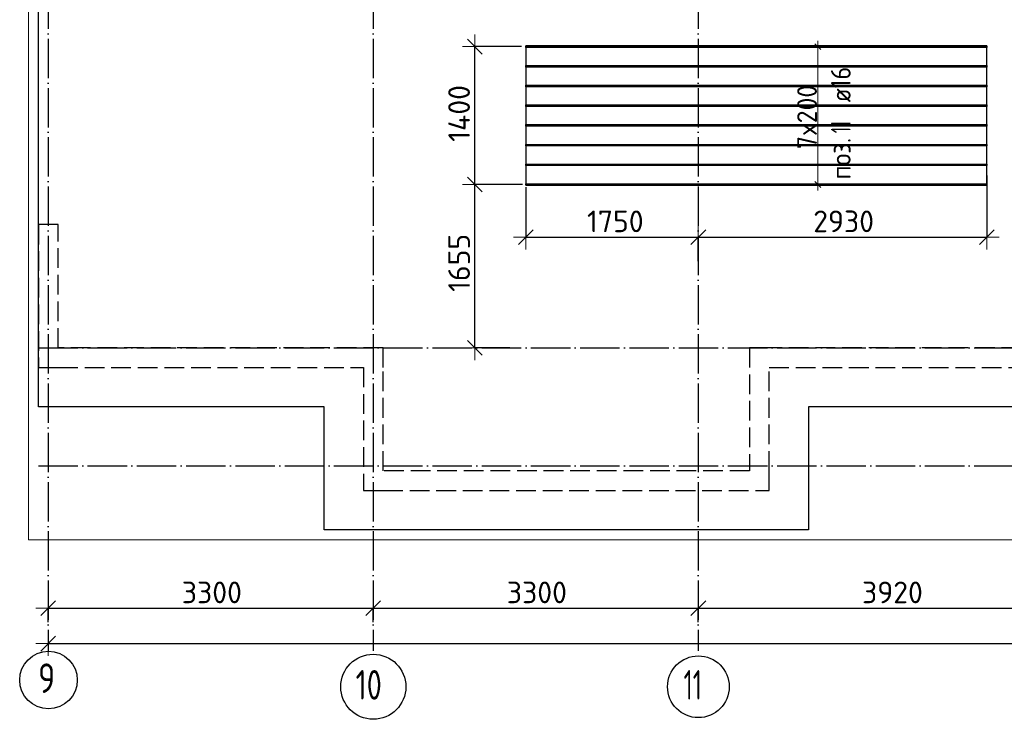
# Model space of a CAD drawing. Header units: millimetres. Extents: x 13527 to 139154, y -122592 to 61893.
# Tile 6 of 129: x 75010 to 85007, y -92573 to -85469. Entities that reach past the tile are written whole.
import ezdxf

# ---------------------------------------------------------------- set-up
doc = ezdxf.new("R2010")
doc.units = ezdxf.units.MM
doc.header["$PDMODE"] = 65
for name, pattern in [('______11', [500, 400, -50, 0, -50]), ('______2', [270, 200, -70]), ('______5', [1100, 800, -100, 100, -100])]:
    doc.linetypes.add(name, pattern=pattern)
for name, color, linetype, lineweight in [('Standard', 7, 'Continuous', 25), ('Размерная линия_ общее', 7, 'Continuous', 13), ('Стена_ общее', 7, 'Continuous', 35), ('Фундамент_ общее', 7, 'Continuous', 35)]:
    doc.layers.add(name, color=color, linetype=linetype, lineweight=lineweight)
doc.layers.add('Арм.стержн.Доп. Арм верхн.зоны Х', color=7, linetype='Continuous', lineweight=35, true_color=0x8c8cff)
doc.layers.add('Осевая линия_ общее', color=7, linetype='______5', lineweight=13, true_color=0xa0a0a0)
doc.styles.add('ISOCPEUR', font='ISOCPEUR')
doc.dimstyles.new('DIMSTYLE_16', dxfattribs={"dimtxt": 220, "dimasz": 250, "dimexe": 0, "dimexo": 0, "dimgap": 110, "dimtad": 2, "dimdec": 0, "dimrnd": 1, "dimzin": 12, "dimdsep": 46, "dimtxsty": 'ISOCPEUR', "dimblk1": 'ALL_ML_STRICH', "dimblk2": 'ALL_ML_STRICH', "dimsah": 1, "dimcen": 0, "dimclrd": 7, "dimclre": 256, "dimclrt": 7, "dimadec": 0, "dimazin": 0, "dimtfac": 1, "dimtdec": 0, "dimtix": 1, "dimtmove": 2, "dimatfit": 3, "dimfxl": 0, "dimtzin": 0, "dimlwd": 0, "dimlwe": -3, "dimarcsym": 0})
doc.dimstyles.new('DIMSTYLE_5', dxfattribs={"dimtxt": 220, "dimasz": 250, "dimexe": 0, "dimexo": 0, "dimgap": 110, "dimtad": 2, "dimdec": 0, "dimrnd": 5, "dimzin": 12, "dimdsep": 46, "dimtxsty": 'ISOCPEUR', "dimblk1": 'ALL_ML_STRICH', "dimblk2": 'ALL_ML_STRICH', "dimsah": 1, "dimcen": 0, "dimclrd": 7, "dimclre": 256, "dimclrt": 7, "dimadec": 0, "dimazin": 0, "dimtfac": 1, "dimtdec": 0, "dimtix": 1, "dimtmove": 2, "dimatfit": 3, "dimfxl": 0, "dimtzin": 0, "dimlwd": 0, "dimlwe": -3, "dimarcsym": 0})

# ---------------------------------------------------------------- blocks, each defined once
blk = doc.blocks.new('СЛОЖНЫЙ_ОБЪЕКТ_4')
at = {"layer": 'Стена_ общее', "color": 9, "linetype": '______2', "lineweight": -3, "true_color": 0xc7c7c7, "transparency": 33554687}
for p, q in [((75200, -87550), (75200, -89000)), ((75400, -87550), (75200, -87550)), ((75400, -88800), (75400, -87550)), ((78700, -88800), (75400, -88800)), ((78700, -89000), (78700, -88800)), ((82420, -88800), (82420, -90050)), ((82620, -88800), (82420, -88800)), ((85720, -88800), (82620, -88800)), ((75200, -89000), (75400, -89000)), ((75400, -89000), (78500, -89000)), ((78500, -89000), (78500, -90250)), ((78700, -90050), (78700, -89000)), ((82620, -90050), (82620, -89000)), ((82620, -89000), (89020, -89000)), ((82420, -90050), (78700, -90050)), ((82620, -90250), (82620, -90050)), ((78500, -90250), (78700, -90250)), ((78700, -90250), (82620, -90250))]:
    blk.add_line(p, q, dxfattribs=at)
blk = doc.blocks.new('ALL_ML_STRICH')
at = {"color": 0, "linetype": 'ByBlock', "lineweight": -2}
for p, q in [((0, -0.5), (0, 0.5)), ((-1, 0), (0.5, 0)), ((-0.3, -0.3), (0.3, 0.3))]:
    blk.add_line(p, q, dxfattribs=at)
blk = doc.blocks.new('*D315')
at = {"layer": 'DEFPOINTS', "color": 7, "linetype": 'Continuous', "lineweight": 13, "transparency": 33554687}
for p in [(80149.1, -87070.1), (80149.1, -87676.5), (81900, -87821.5)]:
    blk.add_point(p, dxfattribs=at)
at = {"layer": 'Размерная линия_ общее', "color": 253, "linetype": 'Continuous', "lineweight": -2, "true_color": 0xa0a0a0, "transparency": 33554687}
for p, q in [((80149.1, -87170.1), (80149.1, -87676.5)), ((81900, -87921.5), (81900, -87676.5))]:
    blk.add_line(p, q, dxfattribs=at)
at = {"layer": 'Размерная линия_ общее', "color": 7, "linetype": 'Continuous', "lineweight": -2, "transparency": 33554687}
blk.add_line((80149.1, -87676.5), (81900, -87676.5), dxfattribs=at)
at = {"layer": 'Размерная линия_ общее', "color": 7, "linetype": 'Continuous', "lineweight": 13, "transparency": 33554687, "xscale": 250, "yscale": 250, "zscale": 250, "rotation": 180}
blk.add_blockref('ALL_ML_STRICH', (80149.1, -87676.5), dxfattribs=at)
at = {"layer": 'Размерная линия_ общее', "color": 7, "linetype": 'Continuous', "lineweight": 13, "transparency": 33554687, "xscale": 250, "yscale": 250, "zscale": 250}
blk.add_blockref('ALL_ML_STRICH', (81900, -87676.5), dxfattribs=at)
at = {"layer": 'Размерная линия_ общее', "color": 7, "linetype": 'Continuous', "lineweight": 13, "transparency": 33554687, "insert": (81057.6, -87516.5), "char_height": 220, "width": 880, "attachment_point": 5, "style": 'ISOCPEUR'}
blk.add_mtext('\\A1;{1750}', dxfattribs=at)
blk = doc.blocks.new('*D316')
at = {"layer": 'DEFPOINTS', "color": 7, "linetype": 'Continuous', "lineweight": 13, "transparency": 33554687}
for p in [(84829.1, -86950.7), (81900, -87676.5), (81900, -87821.5)]:
    blk.add_point(p, dxfattribs=at)
at = {"layer": 'Размерная линия_ общее', "color": 253, "linetype": 'Continuous', "lineweight": -2, "true_color": 0xa0a0a0, "transparency": 33554687}
for p, q in [((84829.1, -87050.7), (84829.1, -87676.5)), ((81900, -87921.5), (81900, -87676.5))]:
    blk.add_line(p, q, dxfattribs=at)
at = {"layer": 'Размерная линия_ общее', "color": 7, "linetype": 'Continuous', "lineweight": -2, "transparency": 33554687}
blk.add_line((81900, -87676.5), (84829.1, -87676.5), dxfattribs=at)
at = {"layer": 'Размерная линия_ общее', "color": 7, "linetype": 'Continuous', "lineweight": 13, "transparency": 33554687, "xscale": 250, "yscale": 250, "zscale": 250, "rotation": 180}
blk.add_blockref('ALL_ML_STRICH', (81900, -87676.5), dxfattribs=at)
at = {"layer": 'Размерная линия_ общее', "color": 7, "linetype": 'Continuous', "lineweight": 13, "transparency": 33554687, "xscale": 250, "yscale": 250, "zscale": 250}
blk.add_blockref('ALL_ML_STRICH', (84829.1, -87676.5), dxfattribs=at)
at = {"layer": 'Размерная линия_ общее', "color": 7, "linetype": 'Continuous', "lineweight": 13, "transparency": 33554687, "insert": (83375.6, -87516.5), "char_height": 220, "width": 880, "attachment_point": 5, "style": 'ISOCPEUR'}
blk.add_mtext('\\A1;{2930}', dxfattribs=at)
blk = doc.blocks.new('*D317')
at = {"layer": 'DEFPOINTS', "color": 7, "linetype": 'Continuous', "lineweight": 13, "transparency": 33554687}
for p in [(80214.2, -87142.7), (79631.3, -88800), (80087.6, -88800)]:
    blk.add_point(p, dxfattribs=at)
at = {"layer": 'Размерная линия_ общее', "color": 253, "linetype": 'Continuous', "lineweight": -2, "true_color": 0xa0a0a0, "transparency": 33554687}
for p, q in [((80114.2, -87142.7), (79631.3, -87142.7)), ((79987.6, -88800), (79631.3, -88800))]:
    blk.add_line(p, q, dxfattribs=at)
at = {"layer": 'Размерная линия_ общее', "color": 7, "linetype": 'Continuous', "lineweight": -2, "transparency": 33554687}
blk.add_line((79631.3, -88800), (79631.3, -87142.7), dxfattribs=at)
at = {"layer": 'Размерная линия_ общее', "color": 7, "linetype": 'Continuous', "lineweight": 13, "transparency": 33554687, "xscale": 250, "yscale": 250, "zscale": 250}
for p, rotation in [((79631.3, -87142.7), 90), ((79631.3, -88800), 270)]:
    blk.add_blockref('ALL_ML_STRICH', p, dxfattribs=dict(at, rotation=rotation))
at = {"layer": 'Размерная линия_ общее', "color": 7, "linetype": 'Continuous', "lineweight": 13, "transparency": 33554687, "insert": (79471.3, -87938.3), "char_height": 220, "width": 880, "attachment_point": 5, "rotation": 90, "style": 'ISOCPEUR'}
blk.add_mtext('\\A1;{1655}', dxfattribs=at)
blk = doc.blocks.new('*D318')
at = {"layer": 'DEFPOINTS', "color": 7, "linetype": 'Continuous', "lineweight": 13, "transparency": 33554687}
for p in [(80204.3, -85742.7), (79631.3, -87142.7), (80214.2, -87142.7)]:
    blk.add_point(p, dxfattribs=at)
at = {"layer": 'Размерная линия_ общее', "color": 253, "linetype": 'Continuous', "lineweight": -2, "true_color": 0xa0a0a0, "transparency": 33554687}
for p, q in [((80104.3, -85742.7), (79631.3, -85742.7)), ((80114.2, -87142.7), (79631.3, -87142.7))]:
    blk.add_line(p, q, dxfattribs=at)
at = {"layer": 'Размерная линия_ общее', "color": 7, "linetype": 'Continuous', "lineweight": -2, "transparency": 33554687}
blk.add_line((79631.3, -87142.7), (79631.3, -85742.7), dxfattribs=at)
at = {"layer": 'Размерная линия_ общее', "color": 7, "linetype": 'Continuous', "lineweight": 13, "transparency": 33554687, "xscale": 250, "yscale": 250, "zscale": 250}
for p, rotation in [((79631.3, -85742.7), 90), ((79631.3, -87142.7), 270)]:
    blk.add_blockref('ALL_ML_STRICH', p, dxfattribs=dict(at, rotation=rotation))
at = {"layer": 'Размерная линия_ общее', "color": 7, "linetype": 'Continuous', "lineweight": 13, "transparency": 33554687, "insert": (79471.3, -86420.7), "char_height": 220, "width": 880, "attachment_point": 5, "rotation": 90, "style": 'ISOCPEUR'}
blk.add_mtext('\\A1;{1400}', dxfattribs=at)
blk = doc.blocks.new('*D615')
at = {"layer": 'DEFPOINTS', "color": 7, "linetype": 'Continuous', "lineweight": 13, "transparency": 33554687}
for p in [(75300, -91444.3), (75300, -91607.9), (78600, -91607.9)]:
    blk.add_point(p, dxfattribs=at)
at = {"layer": 'Размерная линия_ общее', "color": 253, "linetype": 'Continuous', "lineweight": -2, "true_color": 0xa0a0a0, "transparency": 33554687}
for p, q in [((75300, -91587.9), (75300, -91444.3)), ((78600, -91587.9), (78600, -91444.3))]:
    blk.add_line(p, q, dxfattribs=at)
at = {"layer": 'Размерная линия_ общее', "color": 7, "linetype": 'Continuous', "lineweight": -2, "transparency": 33554687}
blk.add_line((75300, -91444.3), (78600, -91444.3), dxfattribs=at)
at = {"layer": 'Размерная линия_ общее', "color": 7, "linetype": 'Continuous', "lineweight": 13, "transparency": 33554687, "xscale": 250, "yscale": 250, "zscale": 250, "rotation": 180}
blk.add_blockref('ALL_ML_STRICH', (75300, -91444.3), dxfattribs=at)
at = {"layer": 'Размерная линия_ общее', "color": 7, "linetype": 'Continuous', "lineweight": 13, "transparency": 33554687, "xscale": 250, "yscale": 250, "zscale": 250}
blk.add_blockref('ALL_ML_STRICH', (78600, -91444.3), dxfattribs=at)
at = {"layer": 'Размерная линия_ общее', "color": 7, "linetype": 'Continuous', "lineweight": 13, "transparency": 33554687, "insert": (76961, -91284.3), "char_height": 220, "width": 880, "attachment_point": 5, "style": 'ISOCPEUR'}
blk.add_mtext('\\A1;{3300}', dxfattribs=at)
blk = doc.blocks.new('*D616')
at = {"layer": 'DEFPOINTS', "color": 7, "linetype": 'Continuous', "lineweight": 13, "transparency": 33554687}
for p in [(78600, -91444.3), (78600, -91607.9), (81900, -91607.9)]:
    blk.add_point(p, dxfattribs=at)
at = {"layer": 'Размерная линия_ общее', "color": 253, "linetype": 'Continuous', "lineweight": -2, "true_color": 0xa0a0a0, "transparency": 33554687}
for p, q in [((78600, -91587.9), (78600, -91444.3)), ((81900, -91587.9), (81900, -91444.3))]:
    blk.add_line(p, q, dxfattribs=at)
at = {"layer": 'Размерная линия_ общее', "color": 7, "linetype": 'Continuous', "lineweight": -2, "transparency": 33554687}
blk.add_line((78600, -91444.3), (81900, -91444.3), dxfattribs=at)
at = {"layer": 'Размерная линия_ общее', "color": 7, "linetype": 'Continuous', "lineweight": 13, "transparency": 33554687, "xscale": 250, "yscale": 250, "zscale": 250, "rotation": 180}
blk.add_blockref('ALL_ML_STRICH', (78600, -91444.3), dxfattribs=at)
at = {"layer": 'Размерная линия_ общее', "color": 7, "linetype": 'Continuous', "lineweight": 13, "transparency": 33554687, "xscale": 250, "yscale": 250, "zscale": 250}
blk.add_blockref('ALL_ML_STRICH', (81900, -91444.3), dxfattribs=at)
at = {"layer": 'Размерная линия_ общее', "color": 7, "linetype": 'Continuous', "lineweight": 13, "transparency": 33554687, "insert": (80261, -91284.3), "char_height": 220, "width": 880, "attachment_point": 5, "style": 'ISOCPEUR'}
blk.add_mtext('\\A1;{3300}', dxfattribs=at)
blk = doc.blocks.new('*D617')
at = {"layer": 'DEFPOINTS', "color": 7, "linetype": 'Continuous', "lineweight": 13, "transparency": 33554687}
for p in [(81900, -91444.3), (81900, -91607.9), (85820, -91607.9)]:
    blk.add_point(p, dxfattribs=at)
at = {"layer": 'Размерная линия_ общее', "color": 253, "linetype": 'Continuous', "lineweight": -2, "true_color": 0xa0a0a0, "transparency": 33554687}
for p, q in [((81900, -91587.9), (81900, -91444.3)), ((85820, -91587.9), (85820, -91444.3))]:
    blk.add_line(p, q, dxfattribs=at)
at = {"layer": 'Размерная линия_ общее', "color": 7, "linetype": 'Continuous', "lineweight": -2, "transparency": 33554687}
blk.add_line((81900, -91444.3), (85820, -91444.3), dxfattribs=at)
at = {"layer": 'Размерная линия_ общее', "color": 7, "linetype": 'Continuous', "lineweight": 13, "transparency": 33554687, "xscale": 250, "yscale": 250, "zscale": 250, "rotation": 180}
blk.add_blockref('ALL_ML_STRICH', (81900, -91444.3), dxfattribs=at)
at = {"layer": 'Размерная линия_ общее', "color": 7, "linetype": 'Continuous', "lineweight": 13, "transparency": 33554687, "xscale": 250, "yscale": 250, "zscale": 250}
blk.add_blockref('ALL_ML_STRICH', (85820, -91444.3), dxfattribs=at)
at = {"layer": 'Размерная линия_ общее', "color": 7, "linetype": 'Continuous', "lineweight": 13, "transparency": 33554687, "insert": (83871, -91284.3), "char_height": 220, "width": 880, "attachment_point": 5, "style": 'ISOCPEUR'}
blk.add_mtext('\\A1;{3920}', dxfattribs=at)
blk = doc.blocks.new('*D627')
at = {"layer": 'DEFPOINTS', "color": 7, "linetype": 'Continuous', "lineweight": 13, "transparency": 33554687}
for p in [(75300, -91703.8), (117380, -91728.7), (75300, -91804.3)]:
    blk.add_point(p, dxfattribs=at)
at = {"layer": 'Размерная линия_ общее', "color": 253, "linetype": 'Continuous', "lineweight": -2, "true_color": 0xa0a0a0, "transparency": 33554687}
for p, q in [((75300, -91803.8), (75300, -91804.3)), ((117380, -91828.7), (117380, -91804.3))]:
    blk.add_line(p, q, dxfattribs=at)
at = {"layer": 'Размерная линия_ общее', "color": 7, "linetype": 'Continuous', "lineweight": -2, "transparency": 33554687}
blk.add_line((75300, -91804.3), (117380, -91804.3), dxfattribs=at)
at = {"layer": 'Размерная линия_ общее', "color": 7, "linetype": 'Continuous', "lineweight": 13, "transparency": 33554687, "xscale": 250, "yscale": 250, "zscale": 250, "rotation": 180}
blk.add_blockref('ALL_ML_STRICH', (75300, -91804.3), dxfattribs=at)
at = {"layer": 'Размерная линия_ общее', "color": 7, "linetype": 'Continuous', "lineweight": 13, "transparency": 33554687, "xscale": 250, "yscale": 250, "zscale": 250}
blk.add_blockref('ALL_ML_STRICH', (117380, -91804.3), dxfattribs=at)
at = {"layer": 'Размерная линия_ общее', "color": 7, "linetype": 'Continuous', "lineweight": 13, "transparency": 33554687, "insert": (96340, -91644.3), "char_height": 220, "width": 1100, "attachment_point": 5, "style": 'ISOCPEUR'}
blk.add_mtext('\\A1;{42080}', dxfattribs=at)

msp = doc.modelspace()

# ---------------------------------------------------------------- linework, layer by layer
at = {"layer": 'Standard', "color": 7, "linetype": 'Continuous', "lineweight": 13, "transparency": 33554687}
msp.add_lwpolyline([(75100, -90750), (117980, -90750), (117980, -73560), (75100, -73560), (75100, -90750)], dxfattribs=at)
at = {"layer": 'Арм.стержн.Доп. Арм верхн.зоны Х', "color": 253, "linetype": 'Continuous', "lineweight": -3, "true_color": 0xa0a0a0, "transparency": 33554687}
for p, q in [((83114.3, -85742.7), (83014.3, -85742.7)), ((83114.3, -85742.7), (83214.3, -85742.7)), ((83114.3, -87142.7), (83014.3, -87142.7)), ((83114.3, -87142.7), (83214.3, -87142.7))]:
    msp.add_line(p, q, dxfattribs=at)
at = {"layer": 'Арм.стержн.Доп. Арм верхн.зоны Х', "color": 7, "linetype": 'Continuous', "lineweight": 25, "transparency": 33554687}
for p, q in [((83144.3, -85772.7), (83084.3, -85712.7)), ((83144.3, -87172.7), (83084.3, -87112.7))]:
    msp.add_line(p, q, dxfattribs=at)
at = {"layer": 'Арм.стержн.Доп. Арм верхн.зоны Х', "color": 7, "linetype": 'Continuous', "lineweight": 13, "transparency": 33554687}
for p, q in [((83114.3, -85742.7), (83114.3, -85682.7)), ((83114.3, -87142.7), (83114.3, -87202.7))]:
    msp.add_line(p, q, dxfattribs=at)
at = {"layer": 'Арм.стержн.Доп. Арм верхн.зоны Х', "color": 52, "linetype": 'Continuous', "lineweight": 25, "transparency": 33554687}
msp.add_lwpolyline([(80149.1, -87150.7), (84829.1, -87150.7), (84829.1, -85734.7), (80149.1, -85734.7), (80149.1, -87150.7)], dxfattribs=at)
at = {"layer": 'Арм.стержн.Доп. Арм верхн.зоны Х', "color": 41, "linetype": 'Continuous', "lineweight": 25, "transparency": 33554687}
for points in [[(80149.1, -85734.7), (84829.1, -85734.7), (84829.1, -85750.7), (80149.1, -85750.7), (80149.1, -85734.7)], [(80149.1, -85934.7), (84829.1, -85934.7), (84829.1, -85950.7), (80149.1, -85950.7), (80149.1, -85934.7)], [(80149.1, -86134.7), (84829.1, -86134.7), (84829.1, -86150.7), (80149.1, -86150.7), (80149.1, -86134.7)], [(80149.1, -86334.7), (84829.1, -86334.7), (84829.1, -86350.7), (80149.1, -86350.7), (80149.1, -86334.7)], [(80149.1, -86534.7), (84829.1, -86534.7), (84829.1, -86550.7), (80149.1, -86550.7), (80149.1, -86534.7)], [(80149.1, -86734.7), (84829.1, -86734.7), (84829.1, -86750.7), (80149.1, -86750.7), (80149.1, -86734.7)], [(80149.1, -86934.7), (84829.1, -86934.7), (84829.1, -86950.7), (80149.1, -86950.7), (80149.1, -86934.7)], [(80149.1, -87134.7), (84829.1, -87134.7), (84829.1, -87150.7), (80149.1, -87150.7), (80149.1, -87134.7)]]:
    msp.add_lwpolyline(points, dxfattribs=at)
at = {"layer": 'Арм.стержн.Доп. Арм верхн.зоны Х', "color": 7, "linetype": 'Continuous', "lineweight": 13, "transparency": 33554687}
msp.add_lwpolyline([(83114.3, -87142.7), (83114.3, -86882.7), (83114.3, -86882.7), (83114.3, -86882.7), (83114.3, -86882.7), (83114.3, -86002.7), (83114.3, -86002.7), (83114.3, -85742.7)], dxfattribs=at)
at = {"layer": 'Осевая линия_ общее', "color": 253, "linetype": '______11', "lineweight": -3, "true_color": 0xa0a0a0, "transparency": 33554687}
for p, q in [((75300, -73660), (75300, -91877.9)), ((78600, -73660), (78600, -91877.9)), ((81900, -73660), (81900, -91877.9)), ((75200, -88800), (119325.4, -88800)), ((75200, -90000), (119325.4, -90000))]:
    msp.add_line(p, q, dxfattribs=at)
at = {"layer": 'Осевая линия_ общее', "color": 7, "linetype": 'Continuous', "lineweight": -3, "transparency": 33554687}
for centre, radius in [((75302.4, -92174.7), 292.4), ((78600.4, -92242.4), 330.4), ((81900.9, -92242.4), 313.4)]:
    msp.add_circle(centre, radius, dxfattribs=at)
at = {"layer": 'Фундамент_ общее', "color": 7, "lineweight": 25, "transparency": 33554687}
for p, q in [((75200, -89400), (75200, -75500)), ((78100, -89400), (75200, -89400)), ((78100, -90650), (78100, -89400)), ((83020, -89400), (83020, -90650)), ((88620, -89400), (83020, -89400)), ((83020, -90650), (78100, -90650))]:
    msp.add_line(p, q, dxfattribs=at)
at = {"layer": 'Фундамент_ общее', "color": 7, "linetype": 'Continuous', "lineweight": 25, "transparency": 33554687}
for p, q in [((75200, -89400), (75200, -75500)), ((78100, -89400), (75200, -89400)), ((78100, -90650), (78100, -89400)), ((83020, -89400), (83020, -90650)), ((88620, -89400), (83020, -89400)), ((83020, -90650), (78100, -90650))]:
    msp.add_line(p, q, dxfattribs=at)

# ---------------------------------------------------------------- block references
at = {"layer": 'Стена_ общее', "color": 9, "linetype": '______2', "lineweight": -3, "true_color": 0xc7c7c7, "transparency": 33554687}
msp.add_blockref('СЛОЖНЫЙ_ОБЪЕКТ_4', (0, 0), dxfattribs=at)

# ---------------------------------------------------------------- texts
at = {"layer": 'Арм.стержн.Доп. Арм верхн.зоны Х', "color": 7, "linetype": 'Continuous', "lineweight": 25, "transparency": 33554687, "char_height": 200, "attachment_point": 7, "rotation": 90, "style": 'ISOCPEUR'}
for s, insert, width in [('\\W0.89; ø16 ', (83447.3, -86421), 749.105), ('\\W0.62;11', (83447.3, -86621), 262.5), ('\\W0.92;поз.', (83447.3, -87091), 561.646)]:
    msp.add_mtext(s, dxfattribs=dict(at, insert=insert, width=width))
at = {"layer": 'Арм.стержн.Доп. Арм верхн.зоны Х', "color": 7, "linetype": 'Continuous', "lineweight": 13, "transparency": 33554687, "insert": (83104.3, -86782.7), "char_height": 200, "width": 793.963, "attachment_point": 7, "rotation": 90, "style": 'ISOCPEUR'}
msp.add_mtext('\\W0.95;7x200', dxfattribs=at)
at = {"layer": 'Осевая линия_ общее', "color": 7, "linetype": 'Continuous', "lineweight": -3, "transparency": 33554687, "char_height": 300, "attachment_point": 7, "style": 'ISOCPEUR'}
for s, insert, width in [('\\W0.78;9', (75197.4, -92305.2), 326.407), ('\\W0.75;10', (78420.4, -92372.9), 472.281), ('\\W0.62;11', (81750.9, -92372.9), 393.75)]:
    msp.add_mtext(s, dxfattribs=dict(at, insert=insert, width=width))

# ---------------------------------------------------------------- dimensions: what is measured, and where the dimension line sits
at = {"layer": 'Размерная линия_ общее', "color": 7, "linetype": 'Continuous', "lineweight": 13, "transparency": 33554687}
for base, p1, p2, picture, middle in [((79631.3, -85742.7), (80114.2, -87142.7), (80104.3, -85742.7), '*D318', (79471.3, -86420.7)), ((79631.3, -87142.7), (79987.6, -88800), (80114.2, -87142.7), '*D317', (79471.3, -87938.3))]:
    dim = msp.add_linear_dim(base=base, p1=p1, p2=p2, angle=90, dimstyle='DIMSTYLE_5', override={"dimpost": '<>', "dimclrd": 7, "dimclre": 253, "dimclrt": 7, "dimlwd": 0, "dimlwe": 65533}, dxfattribs=at)
    dim.commit()
    dim.dimension.update_dxf_attribs({"geometry": picture, "text_midpoint": middle, "dimtype": 160})
for base, p1, p2, dimstyle, picture, middle in [((84829.1, -87676.5), (81900, -87921.5), (84829.1, -87050.7), 'DIMSTYLE_5', '*D316', (83375.6, -87516.5)), ((81900, -87676.5), (80149.1, -87170.1), (81900, -87921.5), 'DIMSTYLE_5', '*D315', (81057.6, -87516.5)), ((78600, -91444.3), (75300, -91587.9), (78600, -91587.9), 'DIMSTYLE_5', '*D615', (76961, -91284.3)), ((81900, -91444.3), (78600, -91587.9), (81900, -91587.9), 'DIMSTYLE_5', '*D616', (80261, -91284.3)), ((85820, -91444.3), (81900, -91587.9), (85820, -91587.9), 'DIMSTYLE_5', '*D617', (83871, -91284.3)), ((117380, -91804.3), (75300, -91803.8), (117380, -91828.7), 'DIMSTYLE_16', '*D627', (96340, -91644.3))]:
    dim = msp.add_linear_dim(base=base, p1=p1, p2=p2, dimstyle=dimstyle, override={"dimpost": '<>', "dimclrd": 7, "dimclre": 253, "dimclrt": 7, "dimlwd": 0, "dimlwe": 65533}, dxfattribs=at)
    dim.commit()
    dim.dimension.update_dxf_attribs({"geometry": picture, "text_midpoint": middle, "dimtype": 160})

doc.saveas('drawing.dxf')
